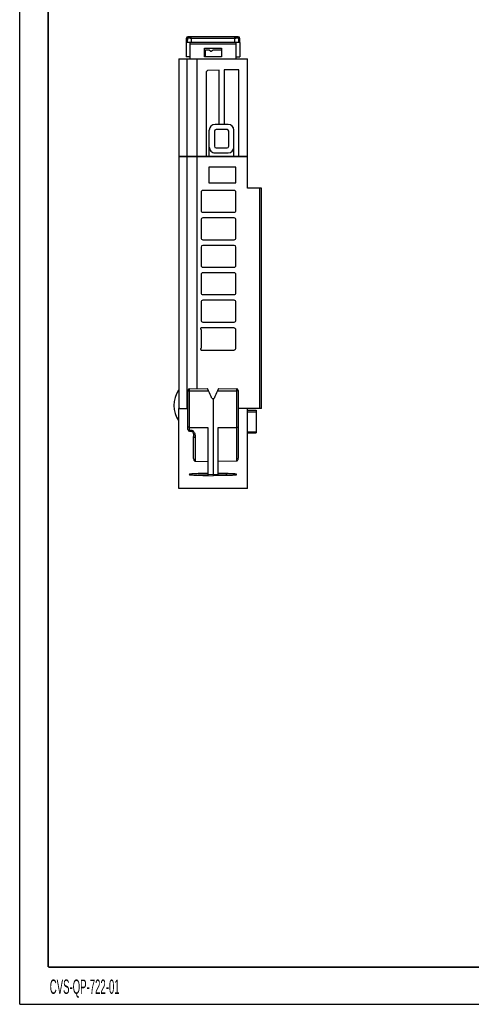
# Model space of a CAD drawing. Header units: millimetres. Extents: x 0 to 420, y 0 to 297.
# Tile 1 of 18: x 0 to 79, y 0 to 172. Entities that reach past the tile are written whole.
import ezdxf

# ---------------------------------------------------------------- set-up
doc = ezdxf.new("R2010")
doc.units = ezdxf.units.MM
doc.header["$LTSCALE"] = 23.1
doc.layers.get('0').update_dxf_attribs({"linetype": 'CONTINUOUS'})
doc.layers.add('06___PRT_ALL_SURFS', color=7, linetype='CONTINUOUS')
doc.styles.add('TEXTSTYLE_3', font='txt', dxfattribs={"width": 0.5})

msp = doc.modelspace()

# ---------------------------------------------------------------- linework, layer by layer
at = {"color": 7, "linetype": 'Continuous'}
for p, q in [((0, 0), (0, 297)), ((27.814, 165.311), (27.814, 104.211)), ((27.814, 165.311), (39.814, 165.311)), ((29.214, 165.311), (29.214, 148.311)), ((31.014, 148.311), (31.014, 165.311)), ((32.514, 165.711), (32.514, 166.911)), ((32.514, 166.911), (33.114, 166.911)), ((33.114, 166.911), (33.114, 166.861)), ((33.414, 166.611), (33.114, 166.861)), ((33.514, 166.611), (33.414, 166.611)), ((33.814, 166.861), (33.514, 166.611)), ((33.814, 166.911), (33.814, 166.861)), ((33.814, 166.911), (35.314, 166.911)), ((39.814, 148.311), (39.814, 165.311)), ((32.864, 163.32), (32.664, 163.118)), ((32.664, 148.311), (32.664, 163.118)), ((34.879, 163.337), (32.864, 163.32)), ((34.879, 153.861), (34.879, 163.337)), ((35.749, 163.411), (35.749, 153.861)), ((38.314, 163.411), (35.749, 163.411)), ((38.314, 148.311), (38.314, 163.411)), ((36.464, 153.861), (34.164, 153.861)), ((33.164, 148.311), (33.164, 152.861)), ((34.055, 152.67), (34.055, 150.052)), ((36.274, 152.97), (34.355, 152.97)), ((36.573, 150.052), (36.573, 152.67)), ((37.464, 148.311), (37.464, 152.861)), ((27.814, 148.311), (39.814, 148.311)), ((27.814, 148.261), (39.814, 148.261)), ((29.214, 148.261), (29.214, 104.211)), ((31.014, 107.677), (31.014, 148.261)), ((33.814, 148.261), (33.814, 148.311)), ((34.164, 148.905), (36.464, 148.905)), ((34.355, 149.752), (36.274, 149.752)), ((39.814, 142.711), (39.814, 148.261)), ((33.064, 146.411), (33.064, 143.661)), ((37.814, 146.411), (33.064, 146.411)), ((37.814, 143.661), (37.814, 146.411)), ((33.064, 143.661), (37.814, 143.661)), ((31.714, 142.011), (31.714, 138.811)), ((37.514, 142.311), (32.014, 142.311)), ((37.814, 138.811), (37.814, 142.011)), ((42.314, 142.711), (39.814, 142.711)), ((42.314, 104.211), (42.314, 142.711)), ((32.014, 138.511), (37.514, 138.511)), ((31.714, 137.211), (31.714, 134.011)), ((37.514, 137.511), (32.014, 137.511)), ((37.814, 134.011), (37.814, 137.211)), ((32.014, 133.711), (37.514, 133.711)), ((37.514, 132.711), (32.014, 132.711)), ((31.714, 132.411), (31.714, 129.211)), ((37.814, 129.211), (37.814, 132.411)), ((31.714, 127.611), (31.714, 124.411)), ((32.014, 128.911), (37.514, 128.911)), ((37.514, 127.911), (32.014, 127.911)), ((37.814, 124.411), (37.814, 127.611)), ((32.014, 124.111), (37.514, 124.111)), ((31.714, 122.811), (31.714, 119.611)), ((37.514, 123.111), (32.014, 123.111)), ((37.814, 119.611), (37.814, 122.811)), ((32.014, 119.311), (37.514, 119.311)), ((37.214, 118.311), (31.714, 118.311)), ((31.714, 117.961), (31.714, 114.761)), ((37.814, 114.761), (37.814, 117.961)), ((31.714, 114.411), (37.214, 114.411)), ((27.814, 104.211), (29.214, 104.211)), ((28.014, 104.161), (27.814, 104.161)), ((27.814, 90.211), (27.814, 104.161)), ((27.914, 104.161), (27.914, 104.211)), ((28.014, 104.211), (28.014, 104.161)), ((42.314, 104.211), (38.214, 104.211)), ((39.614, 104.211), (39.614, 104.161)), ((39.814, 104.161), (39.614, 104.161)), ((39.714, 104.211), (39.714, 104.161)), ((39.814, 90.211), (39.814, 104.161)), ((39.814, 103.911), (41.364, 103.911)), ((39.814, 103.611), (41.364, 103.611)), ((41.364, 103.911), (41.364, 99.911)), ((38.214, 100.966), (38.214, 95.49)), ((39.814, 100.111), (41.364, 100.111)), ((39.814, 99.911), (41.364, 99.911)), ((30.414, 95.461), (30.414, 99.281)), ((30.709, 94.98), (32.914, 94.919)), ((37.919, 95.007), (34.714, 94.919)), ((32.914, 92.86), (31.396, 92.805)), ((32.912, 92.457), (33.814, 92.423)), ((33.814, 92.671), (33.814, 92.423)), ((34.717, 92.457), (33.814, 92.423)), ((36.233, 92.805), (34.714, 92.86)), ((39.814, 90.211), (27.814, 90.211)), ((0, 0), (420, 0))]:
    msp.add_line(p, q, dxfattribs=at)
at = {"color": 9, "linetype": 'Continuous'}
for p, q in [((42.014, 104.211), (42.014, 142.711)), ((37.919, 100.895), (37.919, 95.007)), ((30.709, 99.163), (30.709, 94.98)), ((32.914, 92.525), (31.15, 92.524)), ((32.914, 92.806), (31.396, 92.805)), ((34.714, 92.806), (36.233, 92.805)), ((34.714, 92.525), (36.479, 92.524))]:
    msp.add_line(p, q, dxfattribs=at)
at = {"color": 7, "linetype": 'Continuous', "const_width": 0.3}
for points in [[(5, 6.5), (5, 293)], [(415, 6.5), (5, 6.5)]]:
    msp.add_lwpolyline(points, dxfattribs=at)
at = {"color": 7, "linetype": 'Continuous'}
for centre, radius, start, end in [((34.164, 149.905), 1, 179.99589, 269.99645), ((36.464, 149.905), 1, 270.00411, 0.00355), ((32.014, 142.011), 0.3, 89.9965, 180.0035), ((37.514, 142.011), 0.3, 359.99649, 90.00351), ((32.014, 138.811), 0.3, 179.9965, 270.0035), ((37.514, 138.811), 0.3, 269.99649, 0.00351), ((32.014, 137.211), 0.3, 89.9965, 180.0035), ((37.514, 137.211), 0.3, 359.99649, 90.00351), ((32.014, 134.011), 0.3, 179.9965, 270.0035), ((37.514, 134.011), 0.3, 269.99649, 0.00351), ((32.014, 129.211), 0.3, 179.9965, 270.0035), ((37.514, 129.211), 0.3, 269.99649, 0.00351), ((32.014, 127.611), 0.3, 89.9965, 180.0035), ((37.514, 127.611), 0.3, 359.99649, 90.00351), ((32.014, 124.411), 0.3, 179.9965, 270.0035), ((37.514, 124.411), 0.3, 269.99649, 0.00351), ((32.014, 122.811), 0.3, 89.9965, 180.0035), ((37.514, 122.811), 0.3, 359.99649, 90.00351), ((32.014, 119.611), 0.3, 179.9965, 270.0035), ((37.514, 119.611), 0.3, 269.99649, 0.00351), ((31.664, 104.726), 4.69, 145.734, 214.57984), ((29.714, 92.66), 0.0506, 96.65536, 263.38001)]:
    msp.add_arc(centre, radius, start, end, dxfattribs=at)
at = {"color": 9, "linetype": 'Continuous'}
msp.add_arc((44.573, 92.664), 14.865, 179.82388, 180.21148, dxfattribs=at)
at = {"color": 7, "linetype": 'Continuous'}
for centre, major_axis, ratio, start_param, end_param in [((34.164, 152.861), (0, 1), 0.9998477, 0, 1.5707963), ((36.464, 152.861), (0, 1), 0.9998477, -1.5707963, 0), ((34.355, 152.67), (0.212, -0.212), 0.9987828, 2.3568035, 3.9263818), ((36.273, 152.67), (0.212, 0.212), 0.9987828, -0.7847892, 0.7847892), ((34.355, 150.052), (0.212, 0.212), 0.9987828, 2.3568035, 3.9263818), ((36.273, 150.052), (0.212, -0.212), 0.9987828, -0.7847892, 0.7847892), ((32.014, 132.411), (-0.3, 0), 0.9998477, -1.5707963, 0), ((37.514, 132.411), (-0.3, 0), 0.9998477, 3.1415927, 4.712389), ((33.055, 107.222), (-0.216, 0.487), 0.0244723, -1.4639005, -0.0103719), ((34.573, 107.222), (0.216, 0.487), 0.0244723, 0.0103719, 1.4639005)]:
    msp.add_ellipse(centre, major_axis=major_axis, ratio=ratio, start_param=start_param, end_param=end_param, dxfattribs=at)
for points, knots in [([(31.714, 118.311), (31.682, 118.311), (31.658, 118.222), (31.637, 118.14), (31.644, 118.034), (31.714, 117.993), (31.714, 117.961)], [0, 0, 0, 0, 0.2500213, 0.4999998, 0.7499785, 1, 1, 1, 1]), ([(37.814, 117.961), (37.814, 118.025), (37.733, 118.141), (37.595, 118.269), (37.406, 118.343), (37.278, 118.311), (37.214, 118.311)], [0, 0, 0, 0, 0.2500213, 0.4999998, 0.7499785, 1, 1, 1, 1]), ([(31.714, 114.761), (31.714, 114.729), (31.644, 114.688), (31.637, 114.582), (31.658, 114.5), (31.682, 114.411), (31.714, 114.411)], [0, 0, 0, 0, 0.2500213, 0.4999998, 0.7499785, 1, 1, 1, 1]), ([(37.214, 114.411), (37.278, 114.411), (37.406, 114.379), (37.595, 114.452), (37.733, 114.581), (37.814, 114.697), (37.814, 114.761)], [0, 0, 0, 0, 0.2500213, 0.4999998, 0.7499785, 1, 1, 1, 1]), ([(30.414, 95.461), (30.414, 95.41), (30.424, 95.307), (30.472, 95.16), (30.558, 95.03), (30.658, 94.981), (30.709, 94.98)], [0, 0, 0, 0, 0.2508605, 0.5015896, 0.7518632, 1, 1, 1, 1]), ([(37.919, 95.007), (37.97, 95.009), (38.071, 95.058), (38.157, 95.188), (38.205, 95.336), (38.214, 95.439), (38.214, 95.49)], [0, 0, 0, 0, 0.2479708, 0.4983467, 0.7491165, 1, 1, 1, 1]), ([(31.396, 92.805), (31.114, 92.795), (30.692, 92.779), (30.129, 92.747), (29.848, 92.726), (29.708, 92.71)], [0, 0, 0, 0, 0.5000106, 0.7500155, 1, 1, 1, 1]), ([(29.708, 92.609), (29.828, 92.595), (30.068, 92.577), (30.549, 92.548), (30.909, 92.533), (31.15, 92.524)], [0, 0, 0, 0, 0.2499866, 0.4999909, 1, 1, 1, 1]), ([(37.92, 92.66), (37.914, 92.677), (37.905, 92.721), (37.851, 92.715), (37.817, 92.721), (37.781, 92.724), (37.737, 92.728), (37.683, 92.732), (37.612, 92.738), (37.486, 92.747), (37.308, 92.758), (37.093, 92.769), (36.878, 92.78), (36.591, 92.792), (36.376, 92.8), (36.233, 92.805)], [0, 0, 0, 0, 0.0321969, 0.0627207, 0.0782123, 0.0937995, 0.125085, 0.1563278, 0.187575, 0.2500693, 0.3750575, 0.5000459, 0.6250344, 0.750023, 1, 1, 1, 1]), ([(36.479, 92.524), (36.601, 92.528), (36.785, 92.536), (37.03, 92.547), (37.214, 92.557), (37.397, 92.567), (37.55, 92.577), (37.657, 92.585), (37.718, 92.59), (37.757, 92.593), (37.787, 92.595), (37.81, 92.598), (37.833, 92.601), (37.856, 92.6), (37.879, 92.602), (37.898, 92.618), (37.909, 92.638), (37.916, 92.652), (37.92, 92.66)], [0, 0, 0, 0, 0.2497824, 0.3746737, 0.499565, 0.6244561, 0.749347, 0.8117925, 0.8430139, 0.874253, 0.8898829, 0.9053777, 0.9209949, 0.9371632, 0.9524249, 0.9672694, 0.9835978, 1, 1, 1, 1])]:
    msp.add_open_spline(points, degree=3, knots=knots, dxfattribs=at)
for points in [[(31.15, 92.524), (31.737, 92.501), (32.324, 92.479), (32.912, 92.457)], [(36.479, 92.524), (35.891, 92.501), (35.304, 92.479), (34.717, 92.457)]]:
    msp.add_open_spline(points, degree=3, dxfattribs=at)
at = {"layer": '06___PRT_ALL_SURFS', "color": 7, "linetype": 'Continuous'}
for p, q in [((29.12, 168.914), (29.114, 168.211)), ((29.327, 168.924), (29.297, 168.211)), ((38.208, 169.211), (29.42, 169.211)), ((38.331, 168.211), (38.301, 168.924)), ((38.514, 168.211), (38.508, 168.914)), ((29.114, 168.211), (29.114, 165.711)), ((38.514, 168.211), (29.114, 168.211)), ((29.814, 165.311), (29.814, 168.211)), ((32.314, 165.711), (32.314, 167.211)), ((32.314, 167.211), (35.314, 167.211)), ((35.314, 167.211), (35.314, 165.711)), ((37.814, 168.211), (37.814, 165.311)), ((38.514, 168.211), (38.514, 165.711)), ((29.814, 165.711), (29.114, 165.711)), ((35.314, 165.711), (32.314, 165.711)), ((37.814, 165.711), (38.514, 165.711)), ((29.414, 100.503), (29.414, 107.353)), ((29.709, 107.654), (32.839, 107.709)), ((34.789, 107.709), (37.919, 107.654)), ((38.214, 107.354), (38.214, 100.966)), ((33.633, 105.962), (33.996, 105.962)), ((33.814, 105.963), (33.814, 92.671)), ((39.814, 104.161), (39.814, 104.211)), ((29.691, 100.204), (30.102, 100.173)), ((29.709, 100.895), (32.914, 100.882)), ((32.914, 100.882), (32.914, 92.525)), ((34.714, 100.882), (37.919, 100.895)), ((34.714, 92.525), (34.714, 100.882)), ((32.914, 92.679), (33.814, 92.671)), ((33.814, 92.671), (34.714, 92.679))]:
    msp.add_line(p, q, dxfattribs=at)
at = {"layer": '06___PRT_ALL_SURFS', "color": 9, "linetype": 'Continuous'}
for p, q in [((30.017, 168.916), (29.989, 168.211)), ((37.612, 168.916), (30.017, 168.916)), ((37.64, 168.211), (37.612, 168.916)), ((29.814, 167.936), (37.814, 167.936)), ((29.709, 100.405), (29.709, 107.654)), ((29.709, 107.273), (33.044, 107.279)), ((34.584, 107.279), (37.919, 107.273)), ((37.919, 107.654), (37.919, 100.895)), ((29.709, 100.405), (30.119, 100.374))]:
    msp.add_line(p, q, dxfattribs=at)
at = {"layer": '06___PRT_ALL_SURFS', "color": 7, "linetype": 'Continuous'}
msp.add_lwpolyline([(30.102, 100.173), (30.164, 100.157), (30.235, 100.104), (30.28, 100.038), (30.312, 99.958), (30.342, 99.85), (30.368, 99.728), (30.39, 99.593), (30.407, 99.447), (30.414, 99.306), (30.414, 99.28)], dxfattribs=at)
for centre, start, end in [((29.42, 168.911), 90, 179.5), ((29.627, 168.911), 90, 177.59039), ((38.001, 168.911), 2.40988, 90), ((38.208, 168.911), 0.5, 90), ((29.714, 107.354), 91, 180), ((37.914, 107.354), 0, 89), ((29.714, 100.503), 179.99423, 265.66241)]:
    msp.add_arc(centre, 0.3, start, end, dxfattribs=at)
at = {"layer": '06___PRT_ALL_SURFS', "color": 9, "linetype": 'Continuous'}
for centre, start, end in [((29.713, 104.689), 90.08368, 92.11184), ((37.916, 104.689), 87.88816, 89.91632)]:
    msp.add_arc(centre, 2.584, start, end, dxfattribs=at)
at = {"layer": '06___PRT_ALL_SURFS', "color": 7, "linetype": 'Continuous'}
for centre, major_axis, start_param, end_param in [((33.575, 104.577), (-10.223, 22.994), -1.5213895, -1.4639005), ((34.053, 104.577), (10.223, 22.994), 1.4639005, 1.5213895)]:
    msp.add_ellipse(centre, major_axis=major_axis, ratio=0.0244723, start_param=start_param, end_param=end_param, dxfattribs=at)
at = {"layer": '06___PRT_ALL_SURFS', "color": 9, "linetype": 'Continuous'}
for points, knots in [([(30.017, 168.916), (29.978, 168.918), (29.898, 168.92), (29.778, 168.923), (29.661, 168.925), (29.554, 168.927), (29.475, 168.928), (29.42, 168.928), (29.388, 168.927), (29.364, 168.927), (29.344, 168.926), (29.335, 168.925), (29.327, 168.925), (29.327, 168.924)], [0, 0, 0, 0, 0.1707296, 0.3479314, 0.5204785, 0.6784314, 0.8123125, 0.8676728, 0.9141411, 0.9510335, 0.97787, 0.9942138, 1, 1, 1, 1]), ([(30.017, 168.916), (30.016, 168.954), (30.011, 169.025), (29.992, 169.107), (29.967, 169.16), (29.945, 169.194), (29.919, 169.211), (29.903, 169.211)], [0, 0, 0, 0, 0.3393688, 0.6343734, 0.7549717, 0.8549295, 1, 1, 1, 1]), ([(37.612, 168.916), (37.612, 168.954), (37.618, 169.025), (37.637, 169.107), (37.661, 169.16), (37.683, 169.194), (37.709, 169.211), (37.726, 169.211)], [0, 0, 0, 0, 0.3393687, 0.6343733, 0.7549717, 0.8549295, 1, 1, 1, 1]), ([(38.301, 168.924), (38.301, 168.925), (38.294, 168.925), (38.285, 168.926), (38.265, 168.927), (38.24, 168.927), (38.208, 168.928), (38.154, 168.928), (38.074, 168.927), (37.967, 168.925), (37.851, 168.923), (37.731, 168.92), (37.651, 168.918), (37.612, 168.916)], [0, 0, 0, 0, 0.0057756, 0.0221236, 0.0489409, 0.0858182, 0.132294, 0.1876419, 0.3214911, 0.4793796, 0.6519352, 0.8292343, 1, 1, 1, 1]), ([(29.414, 107.24), (29.414, 107.243), (29.428, 107.25), (29.45, 107.256), (29.489, 107.262), (29.518, 107.265), (29.535, 107.266)], [0, 0, 0, 0, 0.0882278, 0.2862009, 0.5948919, 1, 1, 1, 1]), ([(29.535, 107.266), (29.542, 107.267), (29.569, 107.269), (29.597, 107.27), (29.618, 107.271)], [0, 0, 0, 0, 0.2341072, 1, 1, 1, 1]), ([(38.093, 107.266), (38.087, 107.267), (38.059, 107.269), (38.032, 107.27), (38.011, 107.271)], [0, 0, 0, 0, 0.2341072, 1, 1, 1, 1]), ([(38.214, 107.24), (38.214, 107.243), (38.201, 107.25), (38.179, 107.256), (38.14, 107.262), (38.11, 107.265), (38.093, 107.266)], [0, 0, 0, 0, 0.0882278, 0.2862009, 0.5948919, 1, 1, 1, 1]), ([(29.414, 100.503), (29.414, 100.489), (29.433, 100.466), (29.465, 100.448), (29.518, 100.427), (29.601, 100.41), (29.671, 100.406), (29.709, 100.405)], [0, 0, 0, 0, 0.1325452, 0.2303831, 0.3513383, 0.6517163, 1, 1, 1, 1]), ([(29.709, 100.405), (29.707, 100.378), (29.704, 100.339), (29.7, 100.291), (29.697, 100.261), (29.695, 100.237), (29.693, 100.222), (29.693, 100.212), (29.692, 100.208), (29.693, 100.204), (29.691, 100.204)], [0, 0, 0, 0, 0.4043699, 0.5770414, 0.7242751, 0.8426297, 0.9293155, 0.9600457, 0.9821519, 1, 1, 1, 1]), ([(30.102, 100.173), (30.103, 100.173), (30.102, 100.177), (30.103, 100.181), (30.104, 100.191), (30.106, 100.206), (30.108, 100.23), (30.11, 100.259), (30.114, 100.308), (30.117, 100.347), (30.119, 100.374)], [0, 0, 0, 0, 0.0178227, 0.0398938, 0.0706544, 0.1572919, 0.2756196, 0.4229058, 0.5955194, 1, 1, 1, 1]), ([(30.119, 100.374), (30.129, 100.373), (30.171, 100.368), (30.211, 100.353), (30.239, 100.338)], [0, 0, 0, 0, 0.2376312, 1, 1, 1, 1]), ([(30.239, 100.338), (30.255, 100.33), (30.319, 100.291), (30.374, 100.236), (30.41, 100.191)], [0, 0, 0, 0, 0.2318224, 1, 1, 1, 1]), ([(30.41, 100.191), (30.452, 100.138), (30.53, 100.01), (30.665, 99.673), (30.709, 99.376), (30.709, 99.163)], [0, 0, 0, 0, 0.1879765, 0.4115551, 1, 1, 1, 1]), ([(30.414, 99.281), (30.414, 99.241), (30.497, 99.193), (30.599, 99.169), (30.671, 99.163), (30.709, 99.163)], [0, 0, 0, 0, 0.3600179, 0.6580087, 1, 1, 1, 1])]:
    msp.add_open_spline(points, degree=3, knots=knots, dxfattribs=at)
at = {"layer": '06___PRT_ALL_SURFS', "color": 7, "linetype": 'Continuous'}
for points in [[(29.709, 100.895), (29.671, 100.896), (29.601, 100.899), (29.519, 100.91), (29.466, 100.926), (29.436, 100.938), (29.414, 100.954), (29.414, 100.966)], [(37.919, 100.895), (37.957, 100.896), (38.028, 100.899), (38.109, 100.91), (38.163, 100.926), (38.193, 100.938), (38.214, 100.954), (38.214, 100.966)]]:
    msp.add_open_spline(points, degree=3, knots=[0, 0, 0, 0, 0.362953, 0.6725061, 0.7941787, 0.8890231, 1, 1, 1, 1], dxfattribs=at)

# ---------------------------------------------------------------- texts
at = {"color": 7, "linetype": 'Continuous', "insert": (5.257, 4.338), "char_height": 2.51001, "width": 16.31506, "attachment_point": 1, "line_spacing_factor": 0.9, "style": 'TEXTSTYLE_3'}
msp.add_mtext('CVS-QP-722-01', dxfattribs=at)

doc.saveas('drawing.dxf')
